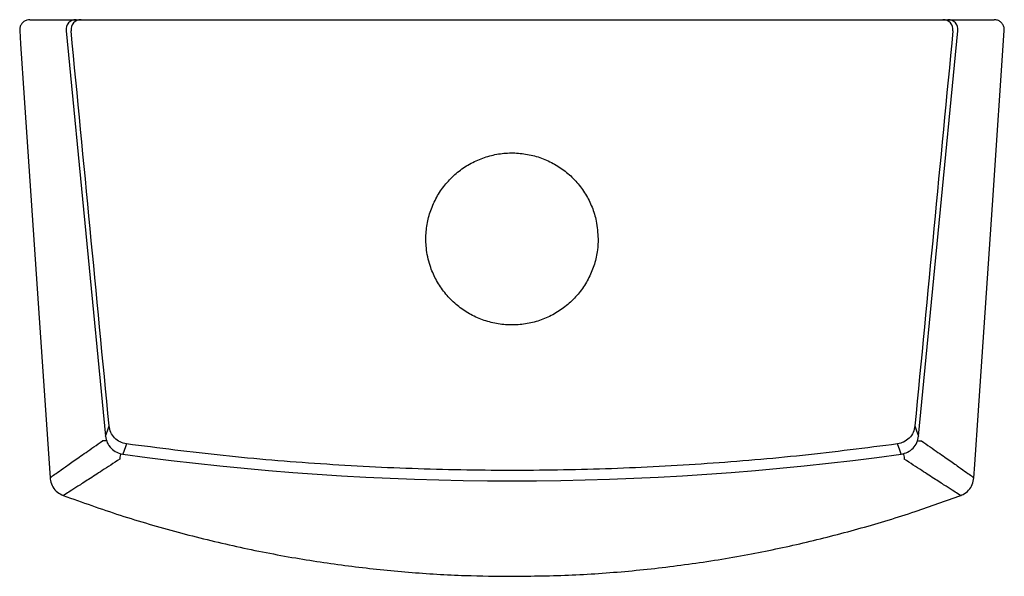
# Model space of a CAD drawing. Header units: millimetres. Extents: x 3872.558 to 3872.849, y 1939.75 to 1939.915.
import ezdxf

# ---------------------------------------------------------------- set-up
doc = ezdxf.new("R2010")
doc.units = ezdxf.units.MM
doc.layers.add('SANINDUSA', color=3, linetype='Continuous')

msp = doc.modelspace()

# ---------------------------------------------------------------- linework, layer by layer
at = {"layer": 'SANINDUSA'}
for p, q in [((3872.57418089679, 1939.914812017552), (3872.57461644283, 1939.914812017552)), ((3872.57461644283, 1939.914812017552), (3872.576096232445, 1939.914812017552)), ((3872.578102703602, 1939.914812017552), (3872.829298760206, 1939.914812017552)), ((3872.831305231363, 1939.914812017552), (3872.832785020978, 1939.914812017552)), ((3872.832785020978, 1939.914812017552), (3872.833220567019, 1939.914812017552)), ((3872.571631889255, 1939.911521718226), (3872.583329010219, 1939.791375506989)), ((3872.824072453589, 1939.791375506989), (3872.835769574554, 1939.911521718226)), ((3872.583329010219, 1939.791375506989), (3872.583326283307, 1939.791375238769)), ((3872.824075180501, 1939.791375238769), (3872.824072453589, 1939.791375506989))]:
    msp.add_line(p, q, dxfattribs=at)
at = {"layer": 'SANINDUSA', "flags": 128}
for points in [[(3872.557918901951, 1939.911608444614), (3872.558190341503, 1939.90761766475), (3872.559276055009, 1939.891654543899), (3872.563618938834, 1939.82780206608), (3872.566939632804, 1939.778978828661)], [(3872.840461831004, 1939.778978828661), (3872.840733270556, 1939.782969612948), (3872.841818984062, 1939.798932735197), (3872.846161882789, 1939.862785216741), (3872.849482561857, 1939.911608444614)], [(3872.583329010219, 1939.791375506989), (3872.583882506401, 1939.792966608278), (3872.584379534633, 1939.794395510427)], [(3872.823021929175, 1939.794395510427), (3872.823518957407, 1939.792966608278), (3872.824072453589, 1939.791375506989)], [(3872.583657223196, 1939.790051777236), (3872.583345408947, 1939.790023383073), (3872.58297368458, 1939.789989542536), (3872.58268559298, 1939.789963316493), (3872.582491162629, 1939.789945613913), (3872.582397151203, 1939.789937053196)], [(3872.58952666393, 1939.789063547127), (3872.589208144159, 1939.788151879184), (3872.588464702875, 1939.786024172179)], [(3872.818936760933, 1939.786024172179), (3872.818537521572, 1939.787166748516), (3872.817874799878, 1939.789063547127)], [(3872.823751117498, 1939.790051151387), (3872.824056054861, 1939.790023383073), (3872.824427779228, 1939.789989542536), (3872.824715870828, 1939.789963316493), (3872.824910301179, 1939.789945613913), (3872.825004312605, 1939.789937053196)], [(3872.587766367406, 1939.786224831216), (3872.58772419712, 1939.785921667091), (3872.587662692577, 1939.785479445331), (3872.587611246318, 1939.785109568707), (3872.587571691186, 1939.784825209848), (3872.58754543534, 1939.784636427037), (3872.587533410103, 1939.7845499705)], [(3872.819634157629, 1939.786231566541), (3872.819677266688, 1939.785921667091), (3872.819738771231, 1939.785479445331), (3872.81979021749, 1939.785109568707), (3872.819829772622, 1939.784825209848), (3872.819856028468, 1939.784636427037), (3872.819868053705, 1939.7845499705)]]:
    msp.add_lwpolyline(points, dxfattribs=at)
at = {"layer": 'SANINDUSA'}
for centre, radius, start, end in [((3872.576098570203, 1939.911813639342), 0.002998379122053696, 90.04467202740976, 185.5871470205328), ((3872.831302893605, 1939.911813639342), 0.002998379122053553, 354.4128529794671, 89.95532797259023), ((3872.703700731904, 1940.618639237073), 0.840551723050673, 262.1201783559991, 277.8798216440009)]:
    msp.add_arc(centre, radius, start, end, dxfattribs=at)
for centre, major_axis, ratio, start_param, end_param in [((3872.574616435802, 1939.911812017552), (-3.552713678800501e-17, 0.003000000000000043), 0.9995394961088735, 0, 1.667714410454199), ((3872.832785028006, 1939.911812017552), (0, 0.003000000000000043), 0.9995394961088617, 4.615470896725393, 6.283185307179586), ((3872.428356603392, 1939.914328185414), (-0.267876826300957, 2.74392275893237), 0.0521598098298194, 4.663575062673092, 4.706274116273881), ((3872.979044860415, 1939.914328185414), (0.2678768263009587, 2.743922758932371), 0.05215980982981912, 1.576911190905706, 1.619610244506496)]:
    msp.add_ellipse(centre, major_axis=major_axis, ratio=ratio, start_param=start_param, end_param=end_param, dxfattribs=at)
for points, knots in [([(3872.560911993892, 1939.914812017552), (3872.560622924, 1939.914787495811), (3872.55999709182, 1939.91473440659), (3872.55911791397, 1939.914284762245), (3872.558404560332, 1939.913556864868), (3872.55794950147, 1939.912624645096), (3872.557929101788, 1939.911947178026), (3872.557918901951, 1939.911608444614)], [0, 0, 0, 0, 0.1766812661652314, 0.3825124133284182, 0.5883409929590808, 0.7941705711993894, 1, 1, 1, 1]), ([(3872.560911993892, 1939.914812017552), (3872.560913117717, 1939.914812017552), (3872.560927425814, 1939.914812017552), (3872.561232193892, 1939.914812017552), (3872.562371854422, 1939.914812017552), (3872.564223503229, 1939.914812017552), (3872.566801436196, 1939.914812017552), (3872.570042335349, 1939.914812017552), (3872.572801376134, 1939.914812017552), (3872.57418089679, 1939.914812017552)], [0, 0, 0, 0, 0.01400763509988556, 0.1783396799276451, 0.3426716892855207, 0.5070038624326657, 0.6713359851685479, 0.835667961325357, 0.9999999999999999, 0.9999999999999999, 0.9999999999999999, 0.9999999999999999]), ([(3872.576096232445, 1939.914812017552), (3872.576107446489, 1939.914812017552), (3872.576141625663, 1939.914812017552), (3872.576364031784, 1939.914812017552), (3872.576818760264, 1939.914812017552), (3872.577422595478, 1939.914812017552), (3872.577876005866, 1939.914812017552), (3872.578102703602, 1939.914812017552)], [0, 0, 0, 0, 0.1083606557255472, 0.3302713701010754, 0.5531940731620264, 0.7766043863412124, 1, 1, 1, 1]), ([(3872.829298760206, 1939.914812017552), (3872.829414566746, 1939.914812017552), (3872.829755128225, 1939.914812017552), (3872.830298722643, 1939.914812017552), (3872.830828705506, 1939.914812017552), (3872.831203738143, 1939.914812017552), (3872.831271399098, 1939.914812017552), (3872.831305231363, 1939.914812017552)], [0, 0, 0, 0, 0.1145754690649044, 0.3369411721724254, 0.5582942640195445, 0.7791354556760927, 0.9999999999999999, 0.9999999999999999, 0.9999999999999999, 0.9999999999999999]), ([(3872.833220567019, 1939.914812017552), (3872.834600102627, 1939.914812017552), (3872.837359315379, 1939.914812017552), (3872.840599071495, 1939.914812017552), (3872.843180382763, 1939.914812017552), (3872.845046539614, 1939.914812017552), (3872.846248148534, 1939.914812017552), (3872.846409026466, 1939.914812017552), (3872.846489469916, 1939.914812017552)], [0, 0, 0, 0, 0.1643201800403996, 0.3286572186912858, 0.492977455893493, 0.6573147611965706, 0.8286478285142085, 1, 1, 1, 1]), ([(3872.849482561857, 1939.911608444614), (3872.849477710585, 1939.911898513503), (3872.84946720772, 1939.912526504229), (3872.849078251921, 1939.913434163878), (3872.848400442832, 1939.914195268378), (3872.847501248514, 1939.914712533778), (3872.846826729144, 1939.914778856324), (3872.846489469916, 1939.914812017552)], [0, 0, 0, 0, 0.1766821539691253, 0.3825117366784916, 0.5883417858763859, 0.7941711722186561, 1, 1, 1, 1]), ([(3872.729200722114, 1939.84983477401), (3872.729093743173, 1939.851610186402), (3872.728900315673, 1939.854820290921), (3872.727495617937, 1939.859275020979), (3872.725587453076, 1939.863140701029), (3872.723030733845, 1939.866620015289), (3872.719940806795, 1939.869632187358), (3872.716379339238, 1939.872070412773), (3872.712465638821, 1939.873890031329), (3872.708297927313, 1939.875012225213), (3872.704002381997, 1939.875433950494), (3872.699698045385, 1939.875113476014), (3872.69550482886, 1939.874089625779), (3872.691548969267, 1939.872362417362), (3872.687930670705, 1939.870008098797), (3872.684769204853, 1939.867068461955), (3872.682133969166, 1939.863648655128), (3872.680123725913, 1939.859827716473), (3872.678769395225, 1939.85572831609), (3872.678137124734, 1939.851457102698), (3872.678224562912, 1939.846784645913), (3872.679201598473, 1939.842196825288), (3872.681025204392, 1939.837894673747), (3872.68334189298, 1939.834252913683), (3872.686246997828, 1939.831062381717), (3872.689636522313, 1939.828393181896), (3872.693432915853, 1939.826343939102), (3872.697514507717, 1939.824946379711), (3872.701775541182, 1939.824268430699), (3872.706090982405, 1939.82430005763), (3872.71033779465, 1939.825070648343), (3872.714401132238, 1939.826529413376), (3872.71815459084, 1939.828663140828), (3872.721506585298, 1939.831385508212), (3872.724341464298, 1939.834642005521), (3872.726605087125, 1939.838320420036), (3872.728193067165, 1939.842331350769), (3872.729067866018, 1939.8462166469), (3872.729160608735, 1939.848742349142), (3872.729200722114, 1939.84983477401)], [0, 0, 0, 0, 0.03322187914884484, 0.06006813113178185, 0.08691436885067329, 0.113754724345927, 0.140595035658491, 0.1674360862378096, 0.1942771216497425, 0.2211181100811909, 0.2479590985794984, 0.2748008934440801, 0.3016426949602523, 0.3284870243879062, 0.3553313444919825, 0.3821809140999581, 0.4090305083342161, 0.435885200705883, 0.4627399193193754, 0.4895945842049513, 0.5164492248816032, 0.5499863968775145, 0.5768374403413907, 0.6036884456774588, 0.6305260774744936, 0.6573636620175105, 0.6841931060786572, 0.7110224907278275, 0.7378555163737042, 0.764688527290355, 0.791533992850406, 0.8183794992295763, 0.8452367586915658, 0.8720940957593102, 0.8989551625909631, 0.9258162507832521, 0.9526731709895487, 0.9795300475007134, 1, 1, 1, 1]), ([(3872.58952666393, 1939.789063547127), (3872.588874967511, 1939.789219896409), (3872.587572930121, 1939.789532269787), (3872.58596077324, 1939.790774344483), (3872.5847752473, 1939.792428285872), (3872.584511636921, 1939.793738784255), (3872.584379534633, 1939.794395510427)], [0, 0, 0, 0, 0.2500613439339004, 0.4996025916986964, 0.7492373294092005, 1, 1, 1, 1]), ([(3872.823021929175, 1939.794395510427), (3872.822887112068, 1939.79373006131), (3872.82261683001, 1939.792395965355), (3872.821394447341, 1939.790720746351), (3872.819770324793, 1939.789508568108), (3872.818491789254, 1939.789208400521), (3872.817874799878, 1939.789063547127)], [0, 0, 0, 0, 0.2541106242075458, 0.5094423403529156, 0.7632691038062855, 1, 1, 1, 1]), ([(3872.583329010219, 1939.791375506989), (3872.583461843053, 1939.790708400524), (3872.583727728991, 1939.789373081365), (3872.584939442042, 1939.787694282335), (3872.58655922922, 1939.786472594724), (3872.587841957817, 1939.786170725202), (3872.588464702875, 1939.786024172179)], [0, 0, 0, 0, 0.2538189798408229, 0.5080588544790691, 0.7611701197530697, 1, 1, 1, 1]), ([(3872.818936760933, 1939.786024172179), (3872.819591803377, 1939.78618152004), (3872.820901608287, 1939.786496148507), (3872.822518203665, 1939.787755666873), (3872.823688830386, 1939.789420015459), (3872.823945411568, 1939.790727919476), (3872.824072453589, 1939.791375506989)], [0, 0, 0, 0, 0.2512388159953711, 0.5023702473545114, 0.7536066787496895, 1, 1, 1, 1]), ([(3872.566939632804, 1939.778978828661), (3872.567034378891, 1939.779071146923), (3872.567218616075, 1939.779250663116), (3872.56859627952, 1939.780253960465), (3872.570705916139, 1939.781749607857), (3872.573670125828, 1939.783827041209), (3872.577452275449, 1939.786469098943), (3872.580721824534, 1939.788762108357), (3872.582397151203, 1939.789937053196)], [0, 0, 0, 0, 0.1733049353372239, 0.3369977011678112, 0.5006904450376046, 0.6643516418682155, 0.8280127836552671, 0.9999999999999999, 0.9999999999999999, 0.9999999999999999, 0.9999999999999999]), ([(3872.817874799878, 1939.789063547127), (3872.808500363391, 1939.787860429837), (3872.789746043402, 1939.785453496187), (3872.76147646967, 1939.783059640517), (3872.733149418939, 1939.781557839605), (3872.704609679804, 1939.781037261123), (3872.675886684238, 1939.781495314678), (3872.647012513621, 1939.782979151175), (3872.618196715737, 1939.785389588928), (3872.599081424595, 1939.787839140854), (3872.58952666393, 1939.789063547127)], [0, 0, 0, 0, 0.1237743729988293, 0.2476206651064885, 0.3714668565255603, 0.4952410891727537, 0.6213926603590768, 0.7476204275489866, 0.8738483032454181, 1, 1, 1, 1]), ([(3872.825004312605, 1939.789937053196), (3872.826679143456, 1939.78876245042), (3872.829948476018, 1939.786469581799), (3872.833730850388, 1939.783827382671), (3872.836695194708, 1939.781749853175), (3872.83880472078, 1939.780254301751), (3872.840182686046, 1939.77925080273), (3872.840367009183, 1939.779071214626), (3872.840461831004, 1939.778978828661)], [0, 0, 0, 0, 0.1719341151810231, 0.3356218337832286, 0.4993095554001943, 0.6629634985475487, 0.8266174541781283, 0.9999999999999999, 0.9999999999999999, 0.9999999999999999, 0.9999999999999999]), ([(3872.587533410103, 1939.7845499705), (3872.585740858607, 1939.783376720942), (3872.582243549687, 1939.78108768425), (3872.57820437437, 1939.778470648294), (3872.575029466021, 1939.776423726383), (3872.572748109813, 1939.774962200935), (3872.571225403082, 1939.773995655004), (3872.570966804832, 1939.773841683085), (3872.570833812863, 1939.773762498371)], [0, 0, 0, 0, 0.1720666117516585, 0.335705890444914, 0.4993452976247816, 0.6630220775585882, 0.8266989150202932, 1, 1, 1, 1]), ([(3872.836567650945, 1939.773762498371), (3872.836434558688, 1939.773841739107), (3872.836175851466, 1939.773995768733), (3872.834652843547, 1939.774962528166), (3872.832371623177, 1939.776423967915), (3872.829196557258, 1939.778470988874), (3872.82515714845, 1939.781088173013), (3872.821660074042, 1939.783377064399), (3872.819868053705, 1939.7845499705)], [0, 0, 0, 0, 0.1733786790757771, 0.3370167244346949, 0.5006547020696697, 0.664320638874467, 0.82798643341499, 1, 1, 1, 1]), ([(3872.566939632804, 1939.778978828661), (3872.566968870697, 1939.7787109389), (3872.567071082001, 1939.777774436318), (3872.567688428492, 1939.776249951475), (3872.5690049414, 1939.774654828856), (3872.570224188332, 1939.774059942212), (3872.570833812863, 1939.773762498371)], [0, 0, 0, 0, 0.1178194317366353, 0.4118791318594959, 0.705939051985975, 1, 1, 1, 1]), ([(3872.836567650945, 1939.773762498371), (3872.83681617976, 1939.773866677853), (3872.837685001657, 1939.774230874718), (3872.838971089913, 1939.775256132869), (3872.840126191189, 1939.776971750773), (3872.840349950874, 1939.778309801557), (3872.840461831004, 1939.778978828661)], [0, 0, 0, 0, 0.1178194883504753, 0.4118804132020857, 0.705939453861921, 1, 1, 1, 1]), ([(3872.570833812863, 1939.773762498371), (3872.576435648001, 1939.771764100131), (3872.587639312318, 1939.767767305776), (3872.604775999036, 1939.762773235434), (3872.62210883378, 1939.758529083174), (3872.639294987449, 1939.75517907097), (3872.656283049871, 1939.752657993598), (3872.673030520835, 1939.75093796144), (3872.688850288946, 1939.749971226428), (3872.699080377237, 1939.749861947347), (3872.703700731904, 1939.749812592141)], [0, 0, 0, 0, 0.1314512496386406, 0.2629023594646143, 0.3943559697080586, 0.5258094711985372, 0.6498094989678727, 0.7738701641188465, 0.8978698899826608, 1, 1, 1, 1]), ([(3872.703700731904, 1939.749812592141), (3872.709645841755, 1939.749893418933), (3872.72153606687, 1939.750055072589), (3872.739331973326, 1939.751358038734), (3872.757049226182, 1939.753434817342), (3872.774274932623, 1939.756292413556), (3872.790985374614, 1939.759843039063), (3872.807152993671, 1939.764038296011), (3872.822369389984, 1939.768655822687), (3872.832087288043, 1939.772151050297), (3872.836567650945, 1939.773762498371)], [0, 0, 0, 0, 0.1314075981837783, 0.2628153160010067, 0.3942203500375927, 0.5256255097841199, 0.6486505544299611, 0.7717346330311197, 0.8947599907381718, 1, 1, 1, 1])]:
    msp.add_open_spline(points, degree=3, knots=knots, dxfattribs=at)

doc.saveas('drawing.dxf')
